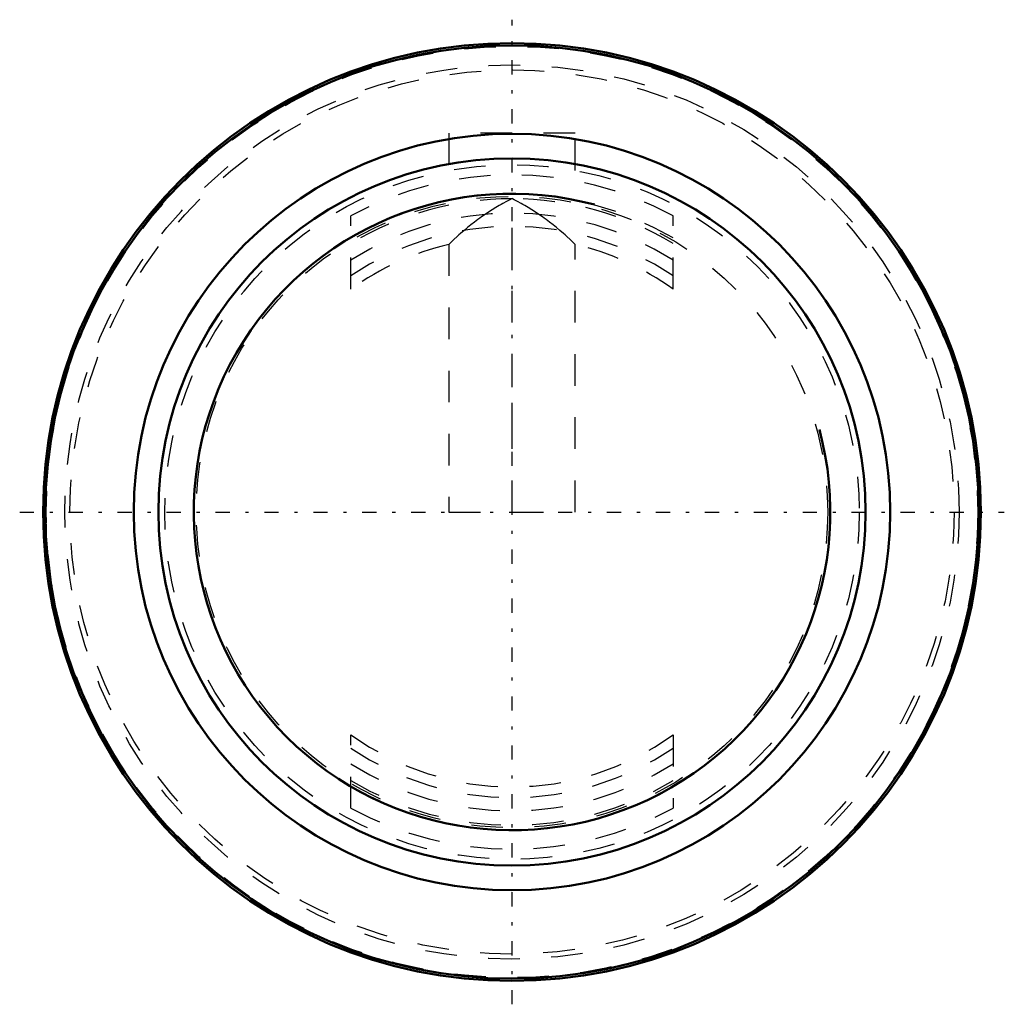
# Model space of a CAD drawing. Header units: millimetres. Extents: x -15.6 to 15.6, y -15.6 to 15.6.
import ezdxf

# ---------------------------------------------------------------- set-up
doc = ezdxf.new("R2010")
doc.units = ezdxf.units.MM
doc.linetypes.add('Center', pattern=[1.5, 0.45, -0.5, 0.05, -0.5])
doc.linetypes.add('Dashed', pattern=[2, 1, -1])
for name, color, linetype, lineweight in [('AM_0', 7, 'Continuous', 30), ('AM_10', 7, 'Continuous', 5), ('AM_3', 7, 'Dashed', 5), ('AM_7', 7, 'Center', 5)]:
    doc.layers.add(name, color=color, linetype=linetype, lineweight=lineweight)

msp = doc.modelspace()

# ---------------------------------------------------------------- linework, layer by layer
at = {"layer": 'AM_0', "color": 7, "linetype": 'Continuous', "lineweight": 50}
for radius in [14.85, 14.78, 11.98, 11.2]:
    msp.add_circle((0, 0), radius, dxfattribs=at)
at = {"layer": 'AM_10', "color": 7, "linetype": 'Continuous', "lineweight": 50}
msp.add_arc((0, 0), 10.08, 75, 15, dxfattribs=at)
at = {"layer": 'AM_3', "color": 6, "linetype": 'Dashed', "lineweight": 25}
for p, q in [((2, 12), (-2, 12)), ((-2, 12), (-2, 10.817)), ((2, 10.817), (2, 12)), ((0, 9.926), (-0.012, 9.92)), ((0.012, 9.92), (0, 9.926)), ((0, 0), (0, 9.926)), ((-5.1, 7.059), (-5.1, 9.384)), ((5.1, 7.059), (5.1, 9.384)), ((-2, 8.476), (-2, 0)), ((2, 0), (2, 8.476)), ((-2, 0), (2, 0)), ((-5.1, -9.384), (-5.1, -7.059)), ((5.1, -7.059), (5.1, -9.384))]:
    msp.add_line(p, q, dxfattribs=at)
for points in [[(-0.012, 9.92), (-0.067, 9.892), (-0.179, 9.834), (-0.29, 9.773), (-0.346, 9.742), (-0.403, 9.71), (-0.515, 9.643), (-0.628, 9.574), (-0.741, 9.501), (-0.854, 9.426), (-0.966, 9.348), (-1.022, 9.308), (-1.078, 9.267), (-1.19, 9.184), (-1.301, 9.097), (-1.411, 9.008), (-1.52, 8.917), (-1.629, 8.823), (-1.683, 8.775), (-1.736, 8.726), (-1.843, 8.628), (-1.948, 8.527), (-2, 8.476)], [(2, 8.476), (1.948, 8.527), (1.843, 8.628), (1.736, 8.726), (1.683, 8.775), (1.629, 8.823), (1.52, 8.917), (1.411, 9.008), (1.301, 9.097), (1.19, 9.184), (1.078, 9.267), (1.022, 9.308), (0.966, 9.348), (0.854, 9.426), (0.741, 9.501), (0.628, 9.574), (0.515, 9.643), (0.403, 9.71), (0.346, 9.742), (0.29, 9.773), (0.179, 9.834), (0.067, 9.892), (0.012, 9.92)]]:
    msp.add_lwpolyline(points, dxfattribs=at)
for radius in [14.75, 14.162, 14, 11, 10]:
    msp.add_circle((0, 0), radius, dxfattribs=at)
for radius, start, end in [(10.68, 61.4759, 118.5241), (10.066, 59.5603, 120.4397), (9.92, 90.0683, 120.9387), (9.92, 59.0613, 89.9317), (9.467, 57.402, 122.598), (9.05, 55.6993, 124.3007), (8.708, 103.2773, 125.8484), (8.708, 54.1516, 76.7227), (8.708, 234.1516, 305.8484), (9.05, 235.6993, 304.3007), (9.467, 237.402, 302.598), (9.92, 239.0613, 300.9387), (10.066, 239.5603, 300.4397), (10.68, 241.4759, 298.5241)]:
    msp.add_arc((0, 0), radius, start, end, dxfattribs=at)
at = {"layer": 'AM_7', "color": 4, "linetype": 'Center', "lineweight": 25}
for p, q in [((0, -15.592), (0, 15.592)), ((-15.592, 0), (15.592, 0))]:
    msp.add_line(p, q, dxfattribs=at)

doc.saveas('drawing.dxf')
